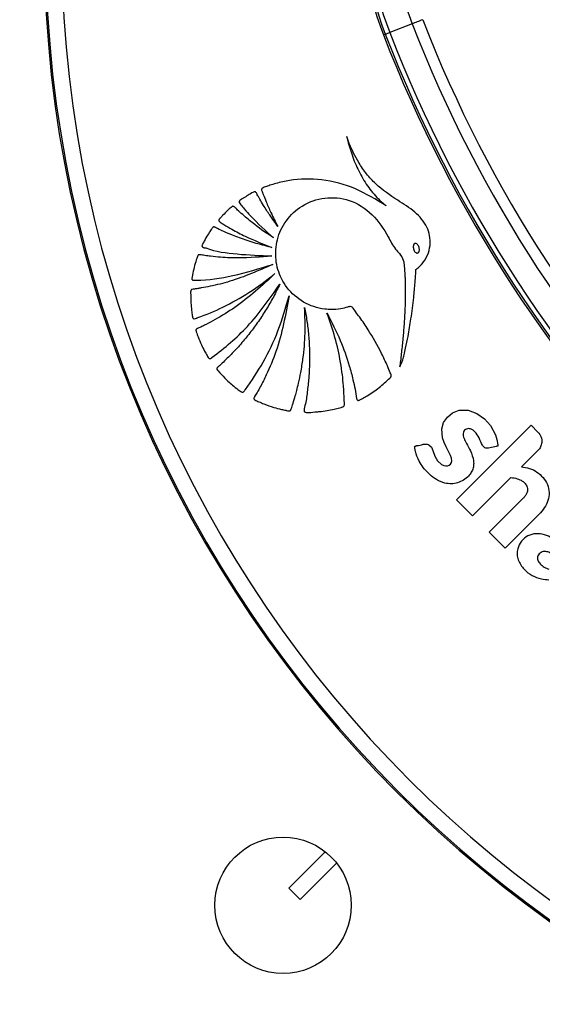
# Paper-space layout 'Wall Base Bracket' of a CAD drawing. Header units: millimetres. Extents: x 61326 to 443956, y 32752 to 406945.
# Tile 28 of 73: x 86899 to 88527, y 239643 to 242712. Entities that reach past the tile are written whole.
import ezdxf

# ---------------------------------------------------------------- set-up
doc = ezdxf.new("R2010")
doc.units = ezdxf.units.MM
doc.layers.add('COMPONENT_GEOMETRY', color=7, linetype='Continuous')
doc.styles.add('SLDTEXTSTYLE1', font='TXT', dxfattribs={"width": 0.75})
doc.dimstyles.new('SLDDIMSTYLE0', dxfattribs={"dimtxt": 2500, "dimasz": 165.1, "dimexe": 0, "dimexo": 0.0625, "dimgap": 625, "dimtad": 0, "dimtih": 1, "dimtoh": 1, "dimdec": 0, "dimlfac": 0.02, "dimrnd": 1e-09, "dimzin": 12, "dimdsep": 46, "dimtxsty": 'SLDTEXTSTYLE1', "dimsah": 1, "dimcen": 0.09, "dimadec": 0, "dimazin": 3, "dimtfac": 1, "dimtdec": 0, "dimtofl": 0, "dimtmove": 0, "dimatfit": 3, "dimfxl": 1, "dimfrac": 2, "dimtolj": 1, "dimtzin": 12, "dimarcsym": 0})

# ---------------------------------------------------------------- blocks, each defined once
blk = doc.blocks.new('_D_23')
at = {"layer": 'COMPONENT_GEOMETRY', "color": 7, "ltscale": 50}
for p, q in [((240160.5, 319828.1), (240160.5, 204975.3)), ((84224.7, 236918.1), (84224.7, 204975.3)), ((84224.7, 205134.1), (158498.2, 205134.1)), ((240160.5, 205134.1), (165887, 205134.1))]:
    blk.add_line(p, q, dxfattribs=at)
for points in [[(84224.7, 205134.1), (84389.8, 205108.7), (84389.8, 205159.5)], [(240160.5, 205134.1), (239995.4, 205159.5), (239995.4, 205108.7)]]:
    blk.add_solid(points, dxfattribs=at)
at = {"layer": 'COMPONENT_GEOMETRY', "color": 7, "ltscale": 50, "insert": (158498.2, 206372.4), "char_height": 2500, "attachment_point": 1, "style": 'SLDTEXTSTYLE1'}
blk.add_mtext('3119', dxfattribs=at)

psp = doc.layouts.new('Wall Base Bracket')

# ---------------------------------------------------------------- linework, layer by layer
at = {"color": 7, "linetype": 'Continuous', "lineweight": 25, "ltscale": 50}
for p, q in [((88121.59, 242699.3), (88051.59, 242672.23)), ((88037.96, 242666.96), (88032.21, 242664.74)), ((88259.97, 241215.43), (88492.12, 241447.58)), ((88492.12, 241447.58), (88513.38, 241426.33)), ((88513.38, 241369.09), (88462.06, 241317.77)), ((88428.91, 241284.62), (88309.85, 241165.56)), ((88309.85, 241165.56), (88259.97, 241215.43)), ((88361.34, 241114.06), (88467.38, 241220.1)), ((88517.26, 241170.23), (88411.22, 241064.19)), ((88411.22, 241064.19), (88361.34, 241114.06)), ((87851.05, 240118.32), (87737.19, 240004.46)), ((87772.55, 239969.1), (87886.41, 240082.96)), ((87737.19, 240004.46), (87772.55, 239969.1))]:
    psp.add_line(p, q, dxfattribs=at)
at = {"color": 7, "linetype": 'Continuous', "lineweight": 25, "ltscale": 50, "flags": 128}
for points in [[(88154.56, 242712.05), (88149.99, 242710.29), (88145.47, 242708.54), (88141.03, 242706.82), (88136.72, 242705.15), (88132.58, 242703.55), (88128.66, 242702.03), (88124.98, 242700.61), (88121.59, 242699.3)], [(88037.96, 242666.96), (88038.32, 242667.1), (88039.09, 242667.39), (88040.25, 242667.84), (88041.8, 242668.45), (88043.73, 242669.19), (88046.02, 242670.08), (88048.65, 242671.09), (88051.59, 242672.23)], [(88174, 241387.04), (88181.78, 241379.14), (88185.85, 241369.01), (88191.81, 241351.63), (88200.53, 241337), (88212.98, 241325.69), (88220.57, 241322.08), (88225.97, 241321.1), (88231.32, 241321.51), (88236.32, 241323.37), (88240.65, 241326.78), (88243.75, 241331.6), (88244.92, 241336.96), (88244, 241345.31), (88241.23, 241353.45), (88228, 241380.48), (88221.34, 241394.12), (88215.87, 241408.37), (88213.64, 241436.56), (88219.7, 241456.33), (88231.35, 241473.46), (88247.66, 241486.62), (88267.7, 241494.48), (88296.15, 241494.74), (88322.88, 241484.84), (88346.45, 241467.81), (88365.46, 241446.66), (88381.42, 241417.68), (88385.71, 241403.76), (88386.85, 241398.14), (88387.66, 241392.46), (88388.44, 241386.77), (88388.46, 241384.18), (88388.29, 241383.35), (88388.18, 241383.1), (88388.04, 241382.9), (88387.86, 241382.76), (88387.58, 241382.64), (88387.01, 241382.47), (88385.76, 241382.25), (88384.57, 241382.1), (88384.16, 241382.05), (88384.02, 241382.02), (88383.97, 241382.01), (88383.95, 241382.01), (88383.94, 241382.01), (88383.93, 241382.01), (88383.93, 241382.01), (88383.93, 241382.01), (88383.93, 241382.01), (88368.38, 241378.62), (88359.41, 241376.66)]]:
    psp.add_lwpolyline(points, dxfattribs=at)
at = {"color": 7, "linetype": 'Continuous', "lineweight": 25, "ltscale": 2500}
psp.add_circle((87719.52, 239951.42), 212.5, dxfattribs=at)
for centre, radius, start, end in [((90724.72, 242956.63), 3750, 91.69334, 358.30666), ((90724.72, 242956.63), 3745.57, 91.6649, 358.3351), ((90724.72, 242956.63), 3695.6, 92.38945, 357.61055), ((88959.19, 243023.23), 993.89, 145.72355, 201.14317), ((88959.19, 243023.23), 987.72, 145.72355, 201.14317), ((88959.19, 243023.23), 973.1, 145.72355, 201.14317), ((88959.19, 243023.23), 898.06, 145.72355, 201.14317), ((91946.69, 244178.6), 4101.18, 201.14317, 248.85683), ((91946.69, 244178.6), 4065.83, 201.14317, 248.85683), ((91946.69, 244178.6), 4197.01, 201.14317, 248.85683), ((91946.69, 244178.6), 4190.84, 201.14317, 248.85683), ((91946.69, 244178.6), 4176.23, 201.14317, 248.85683)]:
    psp.add_arc(centre, radius, start, end, dxfattribs=at)
at = {"color": 7, "linetype": 'Continuous', "lineweight": 25, "ltscale": 50}
for points, knots in [([(87917.63, 242347.63), (87922.11, 242330.52), (87931.15, 242296.03), (87951.32, 242246.25), (87977.29, 242199.11), (88004.99, 242164.01), (88026.94, 242142.46), (88037.19, 242134.6), (88040.46, 242132.09)], [0, 0, 0, 0, 0.2097837, 0.4229326, 0.6357608, 0.8467435, 0.9511527, 1, 1, 1, 1]), ([(88082.96, 241630.23), (88086.42, 241637.38), (88092.19, 241649.29), (88096.49, 241669.13), (88102.43, 241693.3), (88109.97, 241730.65), (88118.88, 241783.39), (88125.98, 241839.31), (88130.29, 241886.23), (88132.36, 241912.86), (88132.65, 241924.99), (88132.88, 241928.59), (88133.24, 241930.36), (88133.26, 241931.53), (88133.17, 241932.22), (88133.34, 241933.26), (88134.54, 241934.27), (88136.28, 241935.56), (88139.9, 241937.97), (88143.99, 241942.08), (88148.07, 241946.12), (88150.41, 241948.72), (88151.43, 241949.87), (88151.87, 241950.39), (88152.07, 241950.61), (88152.15, 241950.71), (88152.19, 241950.76), (88152.21, 241950.78), (88152.22, 241950.78), (88159.15, 241958.88), (88170.57, 241977.22), (88178.69, 242008.07), (88177.5, 242038.31), (88165.07, 242076.07), (88130.26, 242115.58), (88070.42, 242152.12), (88017.44, 242189.21), (87978.59, 242230.84), (87956.56, 242263.76), (87940.17, 242293.77), (87927.99, 242319.88), (87921.14, 242337.23), (87917.99, 242346.58), (87917.63, 242347.63)], [0, 0, 0, 0, 0.02822, 0.0470239, 0.0721889, 0.1171241, 0.1829145, 0.2630936, 0.318189, 0.351119, 0.3583643, 0.361518, 0.363967, 0.3647692, 0.3656811, 0.3664583, 0.3684259, 0.3708827, 0.3743547, 0.3838429, 0.3914897, 0.3948547, 0.3963355, 0.3969869, 0.3972736, 0.3973999, 0.397455, 0.3974794, 0.3974901, 0.3974985, 0.4355272, 0.4732575, 0.5097192, 0.5419572, 0.613525, 0.690941, 0.79256, 0.8428405, 0.893244, 0.9335067, 0.9647891, 0.9960415, 1, 1, 1, 1]), ([(88040.46, 242132.09), (88009.46, 242151.07), (87947.25, 242189.17), (87843.25, 242217.33), (87757.92, 242215.36), (87704.7, 242204.06), (87682.14, 242197.08), (87671.25, 242193.38), (87664.2, 242190.51), (87658.09, 242188.87), (87654.24, 242186.62), (87652.79, 242184.62), (87652.28, 242181.98), (87653.19, 242178.27), (87654.8, 242174.14), (87656.56, 242170.38), (87660.63, 242160.62), (87668.08, 242140.49), (87682.87, 242107.07), (87695.91, 242081.82), (87703.36, 242067.4)], [0, 0, 0, 0, 0.2022294, 0.4058301, 0.5913117, 0.6729775, 0.7089335, 0.7230656, 0.7372035, 0.7513453, 0.7583461, 0.7615297, 0.7647957, 0.7730053, 0.7823536, 0.7896544, 0.7961077, 0.8414291, 0.9093946, 1, 1, 1, 1]), ([(87703.36, 242067.4), (87694.68, 242079.25), (87679.03, 242100.6), (87660.67, 242129.38), (87649.18, 242148.6), (87642.92, 242159.84), (87638.83, 242166.8), (87636.71, 242172.11), (87634.02, 242174.81), (87632.82, 242175.41), (87631.36, 242175.57), (87624.63, 242174.02), (87614.11, 242167.2), (87601.79, 242159.54), (87592.44, 242153.41), (87587.32, 242150.06), (87584.26, 242147.59), (87582.98, 242145.96), (87582.54, 242144.19), (87582.92, 242142.4), (87584.69, 242139.27), (87590.15, 242132.7), (87601.13, 242118.83), (87633.69, 242083.11), (87665.2, 242054.18), (87689.43, 242031.93)], [0, 0, 0, 0, 0.127698, 0.2301598, 0.2967055, 0.322542, 0.3418766, 0.3671979, 0.3710424, 0.3747106, 0.3786691, 0.3834916, 0.4343046, 0.4854783, 0.5104055, 0.5314643, 0.5387019, 0.5445655, 0.5490732, 0.5540753, 0.5600706, 0.580208, 0.6281599, 0.7140569, 1, 1, 1, 1]), ([(88052.13, 241594.93), (88053.4, 241596.02), (88055.12, 241597.49), (88056.67, 241600.15), (88056.76, 241602.43), (88055.58, 241606.02), (88051.09, 241616), (88042.29, 241638.63), (88020.75, 241684.36), (87991.94, 241734.89), (87963.73, 241778.13), (87945.49, 241800.26), (87938.32, 241813.67), (87930.05, 241818.44), (87924.97, 241817.41), (87915.17, 241814.48), (87896.48, 241809.31), (87875.83, 241808.11), (87858.98, 241808.75), (87841.06, 241810.42), (87803.62, 241819.01), (87752.98, 241848.25), (87711.89, 241901.55), (87693.75, 241963.77), (87698.14, 242028.16), (87726.68, 242088.26), (87778.43, 242136.81), (87849.18, 242161.21), (87929.97, 242154.11), (88000.94, 242107.45), (88037.41, 242053.71), (88057.16, 242015.3), (88068.74, 241997.59), (88083.28, 241981.9), (88095.65, 241964.18), (88096.66, 241942.68), (88098.32, 241926.88), (88098.91, 241916.33), (88099.15, 241911.64), (88099.24, 241909.57), (88099.28, 241908.66), (88099.3, 241908.26), (88099.31, 241908.09), (88099.31, 241908.01), (88099.31, 241907.97), (88099.98, 241893.57), (88100.5, 241864.72), (88099.74, 241821.45), (88097.55, 241778.17), (88094.23, 241734.96), (88090.03, 241691.87), (88086.18, 241656.97), (88083.71, 241636.45), (88082.96, 241630.23)], [0, 0, 0, 0, 0.0032968, 0.0044508, 0.0060127, 0.0076363, 0.0119342, 0.0277509, 0.0558598, 0.112253, 0.1432712, 0.1581402, 0.1693379, 0.1728138, 0.1760335, 0.1791852, 0.1933392, 0.2142756, 0.219972, 0.2268439, 0.2499979, 0.2958208, 0.3397938, 0.3804542, 0.4219634, 0.4652447, 0.5095628, 0.5594472, 0.6094065, 0.6653696, 0.7217958, 0.7365557, 0.7513161, 0.7635258, 0.7793183, 0.7926308, 0.8053556, 0.811072, 0.8135872, 0.8146937, 0.8151806, 0.8153949, 0.8154891, 0.8155306, 0.8155489, 0.8155632, 0.8441794, 0.8728416, 0.9015417, 0.9302542, 0.9589402, 0.9875497, 1, 1, 1, 1]), ([(87689.43, 242031.93), (87669.78, 242045.31), (87638.36, 242066.7), (87602.84, 242096.12), (87582.89, 242113.94), (87572.6, 242123.6), (87567.71, 242128.99), (87564.57, 242130.49), (87562.48, 242130.22), (87561.23, 242129.75), (87558.64, 242127.97), (87553.29, 242123.91), (87543.91, 242115.17), (87534.11, 242104.65), (87525.68, 242095.72), (87521.54, 242091.1), (87519.89, 242088.72), (87519.37, 242087.42), (87519.22, 242086.21), (87519.53, 242084.46), (87521.21, 242082.37), (87526.65, 242078.85), (87539.73, 242070.9), (87565.03, 242055.76), (87614.03, 242029.77), (87656.51, 242013.04), (87684.64, 242001.96)], [0, 0, 0, 0, 0.1736671, 0.2777006, 0.3367742, 0.3694332, 0.380571, 0.39028, 0.3929205, 0.3958124, 0.399929, 0.4158016, 0.4449606, 0.4934467, 0.5209172, 0.5347534, 0.5387464, 0.542045, 0.544886, 0.547523, 0.5548567, 0.5634903, 0.5950436, 0.6665715, 0.779172, 1, 1, 1, 1]), ([(87684.64, 242001.96), (87658.69, 242008.6), (87616.98, 242019.27), (87567.55, 242037.58), (87537.22, 242050.59), (87519.6, 242058.4), (87509.93, 242063.62), (87506.11, 242065.59), (87504, 242065.92), (87503, 242065.91), (87501.64, 242065.57), (87500.17, 242064.37), (87498.26, 242061.44), (87495.33, 242057.37), (87490.68, 242050.5), (87483.33, 242038.75), (87475.27, 242025.35), (87469.41, 242014.23), (87467.23, 242008.98), (87466.81, 242006.73), (87467.3, 242004.87), (87468.71, 242003.28), (87471.01, 242002.14), (87473.79, 242001.37), (87476.08, 242000.91), (87477.51, 242000.6), (87478.1, 242000.46), (87478.35, 242000.4), (87478.46, 242000.38), (87478.5, 242000.36), (87478.53, 242000.36), (87478.53, 242000.36), (87478.54, 242000.35), (87509.77, 241988.88), (87579.27, 241979.99), (87648.21, 241976.98), (87684.07, 241975.41)], [0, 0, 0, 0, 0.1656666, 0.2662785, 0.3257847, 0.370092, 0.3852005, 0.3941496, 0.3962893, 0.3983307, 0.4003287, 0.4048503, 0.4095465, 0.4220412, 0.4358413, 0.4609225, 0.5077873, 0.5326546, 0.5385341, 0.5429691, 0.5465557, 0.5500219, 0.5557644, 0.5621801, 0.5678632, 0.570218, 0.5712059, 0.5716297, 0.5718142, 0.5718945, 0.57193, 0.5719455, 0.5719524, 0.5719575, 0.7774134, 1, 1, 1, 1]), ([(88130.33, 242014.31), (88129.67, 242014.05), (88128.37, 242013.56), (88126.32, 242011.47), (88124.94, 242007.72), (88124.81, 242002.61), (88125.81, 241997.19), (88127.78, 241992.04), (88130.56, 241987.74), (88133.69, 241985.24), (88136.52, 241984.51), (88137.89, 241984.75), (88138.58, 241984.87)], [0, 0, 0, 0, 0.0541524, 0.1067477, 0.2209278, 0.3542291, 0.4997703, 0.6454111, 0.7789732, 0.8934113, 0.9460158, 1, 1, 1, 1]), ([(88138.58, 241984.87), (88139.24, 241985.12), (88140.54, 241985.61), (88142.05, 241987.13), (88143.1, 241989.04), (88143.99, 241992.14), (88144.11, 241996.57), (88143.1, 242001.99), (88141.12, 242007.14), (88138.35, 242011.45), (88135.22, 242013.95), (88132.39, 242014.68), (88131.02, 242014.43), (88130.33, 242014.31)], [0, 0, 0, 0, 0.0540615, 0.1065412, 0.1615931, 0.2212533, 0.3545462, 0.5001781, 0.6459221, 0.7794834, 0.8937246, 0.9461641, 1, 1, 1, 1]), ([(87684.07, 241975.41), (87649.85, 241972.43), (87596.81, 241967.8), (87533.11, 241970.46), (87498.03, 241974.12), (87476.58, 241976.24), (87464.87, 241979.21), (87458.36, 241979.47), (87456.6, 241979.19), (87455.48, 241978.66), (87454.36, 241977.59), (87453.1, 241975.06), (87451.31, 241970.16), (87447.58, 241958.14), (87442.11, 241939.96), (87438.52, 241920.66), (87435.79, 241908.83), (87435.48, 241904.19), (87435.77, 241902.68), (87436.46, 241901.45), (87437.52, 241900.53), (87440.4, 241899.42), (87443.97, 241899.72), (87447.19, 241900.13), (87448.54, 241900.28), (87449.08, 241900.32), (87449.3, 241900.34), (87449.39, 241900.35), (87449.43, 241900.35), (87449.45, 241900.35), (87449.46, 241900.35), (87449.46, 241900.35), (87487.47, 241899.52), (87568.55, 241912.8), (87646.1, 241936.64), (87687.4, 241949.34)], [0, 0, 0, 0, 0.1815632, 0.2814523, 0.3367656, 0.3683238, 0.3954297, 0.4002949, 0.4027165, 0.4047758, 0.4067346, 0.4107794, 0.4195267, 0.4344622, 0.4773319, 0.5198991, 0.5383352, 0.5414491, 0.5443991, 0.5463455, 0.5488403, 0.5516267, 0.5624422, 0.56711, 0.5689198, 0.5696498, 0.5699561, 0.5700881, 0.5701456, 0.5701709, 0.5701816, 0.5701868, 0.5701905, 0.7711314, 1, 1, 1, 1]), ([(87687.4, 241949.34), (87643.43, 241929.86), (87580.09, 241901.79), (87503.77, 241883.18), (87470.36, 241876.56), (87453.93, 241873.98), (87444.3, 241872.06), (87437.35, 241871.98), (87433.94, 241870.4), (87432.62, 241869.1), (87431.94, 241867.41), (87431.46, 241864.07), (87431.7, 241858.04), (87431.67, 241843.89), (87432.3, 241824.29), (87434.97, 241803.44), (87436.33, 241790.3), (87437.67, 241783.98), (87438.6, 241781.95), (87439.86, 241780.56), (87441.34, 241779.86), (87444.68, 241779.63), (87448.24, 241781.04), (87451.41, 241782.46), (87452.74, 241783.03), (87453.27, 241783.24), (87453.48, 241783.32), (87453.57, 241783.35), (87453.61, 241783.37), (87453.63, 241783.37), (87453.64, 241783.38), (87453.64, 241783.38), (87480.52, 241792.14), (87534.68, 241816.42), (87616.4, 241860.57), (87667.54, 241899.89), (87694.14, 241920.35)], [0, 0, 0, 0, 0.2212175, 0.3186285, 0.3615296, 0.3783924, 0.3952605, 0.4069986, 0.409707, 0.4123741, 0.4153462, 0.4179227, 0.4278887, 0.443092, 0.4832758, 0.5181573, 0.5400365, 0.5441607, 0.5479025, 0.5501971, 0.5526642, 0.5552644, 0.5653867, 0.5697186, 0.5713816, 0.5720469, 0.5723254, 0.5724452, 0.572497, 0.5725198, 0.57253, 0.5725344, 0.5725376, 0.7029489, 0.8454382, 1, 1, 1, 1]), ([(87694.14, 241920.35), (87653.98, 241883.22), (87596.12, 241829.71), (87519.7, 241783.43), (87485.66, 241764.99), (87468.61, 241756.8), (87458.91, 241751.42), (87451.15, 241749.35), (87448.29, 241746.02), (87447.72, 241742.79), (87450.23, 241735.17), (87456.12, 241720.31), (87464.25, 241700.15), (87473.95, 241680.77), (87481.51, 241667.88), (87485.56, 241660.29), (87488.05, 241656.93), (87490.38, 241655.3), (87493.14, 241655.61), (87495.33, 241656.86), (87496.99, 241658.1), (87498.08, 241658.94), (87498.56, 241659.3), (87498.77, 241659.46), (87498.86, 241659.52), (87498.9, 241659.55), (87498.92, 241659.57), (87498.93, 241659.57), (87498.93, 241659.58), (87537.82, 241688.82), (87618.02, 241756.39), (87677.62, 241841.95), (87709.29, 241887.43)], [0, 0, 0, 0, 0.2255525, 0.3249174, 0.368667, 0.3858597, 0.4030555, 0.4148982, 0.4176633, 0.4206622, 0.4279838, 0.4501464, 0.4874331, 0.5176515, 0.5397458, 0.5493419, 0.5531364, 0.557092, 0.5603644, 0.5639818, 0.5674377, 0.5689722, 0.5696396, 0.5699311, 0.5700585, 0.5701146, 0.5701391, 0.57015, 0.5701552, 0.5701588, 0.7715297, 1, 1, 1, 1]), ([(87709.29, 241887.43), (87702.74, 241874.06), (87689.63, 241847.32), (87667.19, 241808.68), (87642.81, 241771.27), (87616.39, 241735.27), (87587.95, 241700.83), (87557.88, 241667.79), (87533.94, 241645.52), (87519.71, 241631.54), (87514.76, 241628.3), (87513.07, 241625.28), (87512.98, 241623.62), (87513.88, 241620.55), (87522.98, 241611.23), (87538.86, 241592.66), (87562.14, 241572.28), (87579.97, 241558.25), (87588.8, 241552.01), (87591.83, 241550.77), (87593.65, 241550.71), (87595.63, 241551.37), (87597.6, 241553.06), (87599.39, 241555.42), (87600.72, 241557.46), (87601.59, 241558.75), (87601.98, 241559.29), (87602.15, 241559.53), (87602.22, 241559.63), (87602.26, 241559.67), (87602.27, 241559.69), (87602.28, 241559.7), (87602.28, 241559.7), (87622.06, 241586.9), (87660.19, 241645.32), (87707.42, 241743.05), (87727.69, 241814.75), (87738.14, 241851.74)], [0, 0, 0, 0, 0.0574257, 0.114826, 0.1722118, 0.2295921, 0.2869771, 0.3443772, 0.4018061, 0.4128926, 0.4214779, 0.4240762, 0.4258585, 0.4277383, 0.4362626, 0.4745691, 0.5233692, 0.5545742, 0.5623102, 0.5649034, 0.5670888, 0.5691505, 0.5728122, 0.5768806, 0.5805909, 0.5821866, 0.5828723, 0.5831702, 0.5833, 0.5833572, 0.5833824, 0.5833935, 0.5833984, 0.5834022, 0.7131018, 0.8519785, 1, 1, 1, 1]), ([(87738.14, 241851.74), (87727.39, 241792.76), (87711.89, 241707.81), (87675.57, 241621.97), (87658.13, 241585.88), (87648.43, 241567.61), (87639.97, 241551.01), (87632.32, 241540.49), (87629.25, 241534.17), (87628.37, 241531.03), (87629.65, 241528.19), (87634.77, 241524.57), (87645.25, 241520.77), (87664.32, 241511.96), (87687.94, 241504.09), (87710.86, 241497.65), (87726.89, 241495.06), (87735.59, 241492.25), (87740.59, 241492.89), (87743.45, 241494.56), (87746.72, 241502.98), (87750.86, 241518.07), (87757.03, 241537.32), (87762.66, 241558.17), (87768.67, 241582.4), (87775.53, 241615.23), (87783.73, 241667.13), (87789.65, 241734.89), (87787.55, 241788.46), (87786.5, 241815.25)], [0, 0, 0, 0, 0.2267185, 0.3266172, 0.3528024, 0.3789963, 0.4052003, 0.423578, 0.4279746, 0.4320667, 0.4354198, 0.4390094, 0.4555095, 0.47762, 0.5188248, 0.5499359, 0.5677893, 0.5807961, 0.5838103, 0.5866722, 0.5928952, 0.6165173, 0.6474933, 0.6690867, 0.6986849, 0.7422913, 0.7964764, 0.898237, 1, 1, 1, 1]), ([(87786.5, 241815.25), (87789.09, 241801.05), (87794.27, 241772.67), (87799.11, 241729.65), (87801.82, 241686.47), (87802.12, 241643.21), (87800.28, 241599.98), (87795.47, 241556.96), (87791.53, 241521.42), (87784.91, 241500.14), (87785.07, 241492.07), (87785.61, 241490.53), (87787.02, 241489.03), (87789.59, 241488.15), (87800.26, 241487.05), (87814.28, 241488.99), (87835.58, 241490.33), (87855.67, 241493.18), (87874.27, 241497), (87887.3, 241500.14), (87895.87, 241502.83), (87903.14, 241504), (87908.1, 241506.13), (87909.89, 241508.71), (87911.02, 241513.87), (87909.72, 241523.32), (87909.61, 241536.8), (87908.81, 241553.2), (87907.35, 241575.83), (87904.29, 241606.63), (87896.91, 241657.1), (87882.75, 241722.09), (87865.09, 241772.18), (87856.25, 241797.23)], [0, 0, 0, 0, 0.0577098, 0.1153901, 0.1730529, 0.2307092, 0.2883709, 0.3460511, 0.4037646, 0.4315245, 0.4338224, 0.4358593, 0.437913, 0.4418173, 0.4463828, 0.4808924, 0.4977287, 0.5318568, 0.5618916, 0.5736909, 0.5854895, 0.5976619, 0.6033567, 0.6062473, 0.6098351, 0.6242075, 0.6438742, 0.6639066, 0.6898208, 0.7346396, 0.7876556, 0.8938201, 1, 1, 1, 1]), ([(87856.25, 241797.23), (87870.77, 241769.19), (87898.11, 241716.37), (87922.73, 241645.84), (87936.33, 241594.81), (87943.99, 241560.55), (87947.18, 241539.93), (87949.13, 241528.3), (87950.33, 241526.53), (87951.49, 241525.62), (87953.46, 241525.1), (87955.9, 241525.6), (87958.89, 241527.08), (87964.12, 241530.26), (87972.04, 241534.11), (87991.26, 241545.46), (88019.29, 241564.24), (88041.19, 241584.7), (88052.13, 241594.93)], [0, 0, 0, 0, 0.2291817, 0.4317124, 0.5408519, 0.6132511, 0.6857713, 0.6944619, 0.6970286, 0.7011558, 0.7048917, 0.7114521, 0.7186496, 0.7291293, 0.7558508, 0.7825731, 0.8912944, 1, 1, 1, 1]), ([(88359.41, 241376.66), (88357.37, 241376.37), (88353.56, 241375.82), (88348.09, 241377.6), (88343.77, 241381), (88336.48, 241390.57), (88331.82, 241408.28), (88320.64, 241424.71), (88309.52, 241433.59), (88301.61, 241437.24), (88293.81, 241437.58), (88287.2, 241434.69), (88282.02, 241429.46), (88279.09, 241419.4), (88282.91, 241405.94), (88292.34, 241388.61), (88304.28, 241366.32), (88312.1, 241345.01), (88313.52, 241326.8), (88312.05, 241314.39), (88306.31, 241300.8), (88296.3, 241287.55), (88281.81, 241276.01), (88263.43, 241267.75), (88243.43, 241264.21), (88220.74, 241267.2), (88197.02, 241277.27), (88174.45, 241294.43), (88156.54, 241314.52), (88141.52, 241338.47), (88132.24, 241359.42), (88130.4, 241374.84), (88129.13, 241379.65), (88129.47, 241381.15), (88129.71, 241381.61), (88130.1, 241382.05), (88131.17, 241382.89), (88133.35, 241383.72), (88137.12, 241384.47), (88143.04, 241385.1), (88151.4, 241387.03), (88162.16, 241390.46), (88169.95, 241388.21), (88174, 241387.04)], [0, 0, 0, 0, 0.0112321, 0.0210267, 0.0307711, 0.0411846, 0.0868988, 0.1300757, 0.1481882, 0.1651462, 0.1772768, 0.1901315, 0.203885, 0.2165486, 0.2461484, 0.2775382, 0.3263135, 0.385862, 0.400693, 0.4269966, 0.4540229, 0.4811873, 0.5179874, 0.5550638, 0.5915372, 0.6286929, 0.6798897, 0.7320121, 0.7842374, 0.8274783, 0.8884508, 0.9075497, 0.9141169, 0.9150182, 0.9159437, 0.9169846, 0.9182291, 0.9234337, 0.9296347, 0.9394674, 0.9562132, 0.9772969, 1, 1, 1, 1]), ([(88513.38, 241426.33), (88517.09, 241421.51), (88524.39, 241412.04), (88526.06, 241395.09), (88522.36, 241380.1), (88516.41, 241372.8), (88513.38, 241369.09)], [0, 0, 0, 0, 0.2837045, 0.5579169, 0.7750241, 1, 1, 1, 1]), ([(88462.06, 241317.77), (88470.6, 241316.81), (88487.64, 241314.89), (88510.68, 241302.65), (88529.94, 241285.61), (88544.17, 241263.79), (88549.76, 241238.34), (88544.84, 241203.76), (88528.29, 241183.63), (88517.26, 241170.23)], [0, 0, 0, 0, 0.1253618, 0.2501988, 0.375861, 0.5010461, 0.6263, 0.7511461, 1, 1, 1, 1]), ([(88428.91, 241284.62), (88435.66, 241283.89), (88448.14, 241282.54), (88463.36, 241275.31), (88474, 241266.16), (88479.79, 241256.55), (88481.25, 241246.35), (88479.67, 241236.52), (88474.14, 241227.65), (88469.52, 241222.49), (88467.38, 241220.1)], [0, 0, 0, 0, 0.2007512, 0.3713537, 0.4912675, 0.6152045, 0.6945973, 0.7936864, 0.9045401, 1, 1, 1, 1]), ([(88620.56, 241049.88), (88607.42, 241061.28), (88581.15, 241084.06), (88542.4, 241105.87), (88507.44, 241111.5), (88481.14, 241104.78), (88460.96, 241087.06), (88449.76, 241066.02), (88447.23, 241045.43), (88452.89, 241022.47), (88468.29, 240998.22), (88494.4, 240978.39), (88521.67, 240968.56), (88539.72, 240966.82), (88547.66, 240966.05)], [0, 0, 0, 0, 0.14324454, 0.28629976, 0.35856236, 0.42972998, 0.50165206, 0.5733303, 0.62117945, 0.66888257, 0.76522225, 0.85109339, 0.93442522, 1, 1, 1, 1]), ([(88590.94, 241020.26), (88582.09, 241028.51), (88569.73, 241040.01), (88551.14, 241050.66), (88539.76, 241054.53), (88530.08, 241054.46), (88523.04, 241051.67), (88517.23, 241046.9), (88512.98, 241040.85), (88511.15, 241033.86), (88513.11, 241024.81), (88520.6, 241014.93), (88532.31, 241004.6), (88542.62, 241000.95), (88547.77, 240999.12)], [0, 0, 0, 0, 0.2353457, 0.3283823, 0.4176229, 0.4665971, 0.5143684, 0.5625721, 0.6119279, 0.656748, 0.6994062, 0.7879809, 0.8941272, 1, 1, 1, 1])]:
    psp.add_open_spline(points, degree=3, knots=knots, dxfattribs=at)

# ---------------------------------------------------------------- dimensions: what is measured, and where the dimension line sits
at = {"layer": 'COMPONENT_GEOMETRY', "color": 7, "ltscale": 50}
dim = psp.add_linear_dim(base=(84224.72, 205134.08), p1=(240160.49, 319891.58), p2=(84224.72, 236981.63), dimstyle='SLDDIMSTYLE0', dxfattribs=at)
dim.commit()
dim.dimension.update_dxf_attribs({"geometry": '_D_23', "text_midpoint": (162192.6, 205134.08), "dimtype": 160})

doc.saveas('drawing.dxf')
